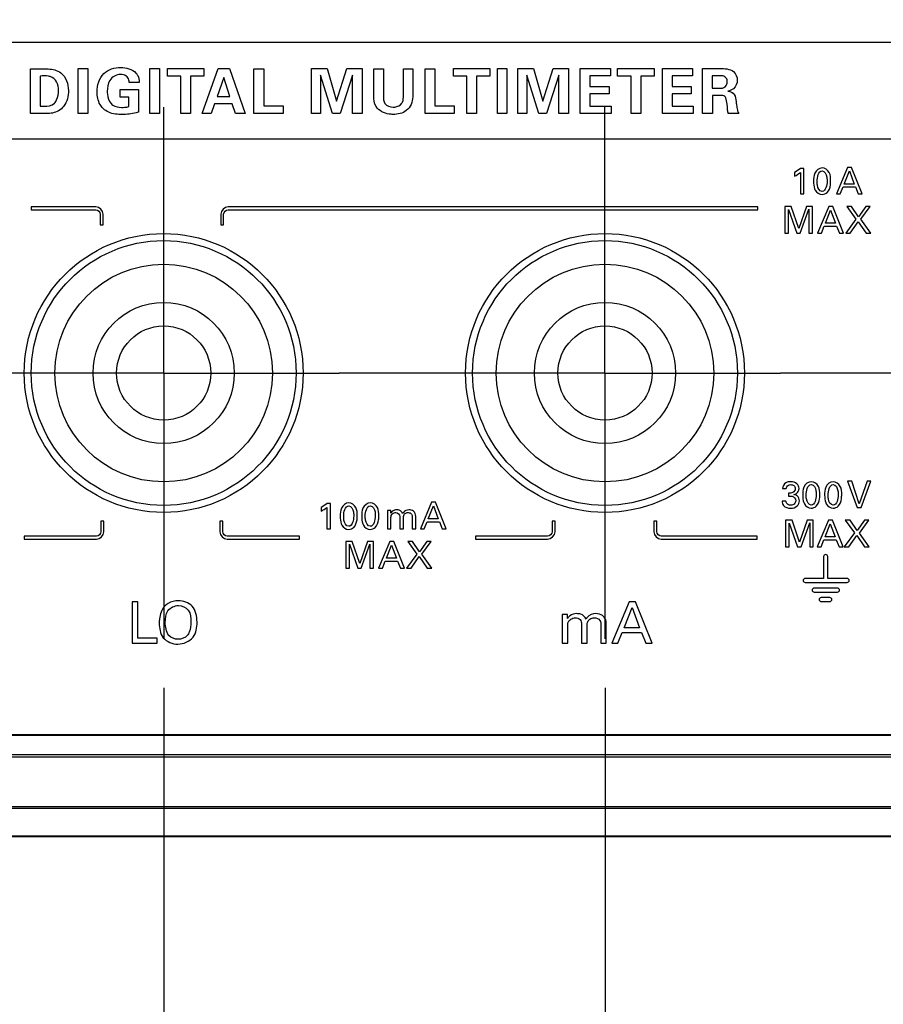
# Model space of a CAD drawing. Header units: inches. Extents: x 0 to 34, y 0 to 22.
# Tile 26 of 124: x 11.8 to 12.9, y 4.7 to 6. Entities that reach past the tile are written whole.
import ezdxf

# ---------------------------------------------------------------- set-up
doc = ezdxf.new("R2010")
doc.units = ezdxf.units.IN
doc.header["$LTSCALE"] = 1.87
doc.header["$MEASUREMENT"] = 0
doc.linetypes.add('CENTER', pattern=[0.6, 0.375, -0.075, 0.075, -0.075])
doc.layers.get('0').update_dxf_attribs({"linetype": 'CONTINUOUS'})
doc.layers.add('02___PRT_ALL_AXES', color=7, linetype='CONTINUOUS')
doc.layers.add('DIMENSIONS', color=7, linetype='CONTINUOUS')
doc.styles.get("Standard").update_dxf_attribs({"font": 'txt', "width": 0.8})
doc.dimstyles.new('DIMSTYLE_2', dxfattribs={"dimtxt": 0.125, "dimasz": 0.18, "dimexe": 0.125, "dimexo": 0.0625, "dimgap": 0.09, "dimtad": 0, "dimtih": 1, "dimtoh": 1, "dimdec": 3, "dimlfac": 1.333333, "dimzin": 4, "dimdsep": 46, "dimtxsty": 'STANDARD', "dimblk": '_FILLED', "dimblk1": '_FILLED', "dimblk2": '_FILLED', "dimcen": 0.09, "dimadec": 0, "dimazin": 0, "dimtp": 0.001, "dimtm": 0.001, "dimtfac": 1, "dimtdec": 3, "dimtofl": 0, "dimtmove": 0, "dimatfit": 3, "dimldrblk": '_FILLED', "dimfxl": 1, "dimtolj": 1, "dimtzin": 4, "dimarcsym": 0})

# ---------------------------------------------------------------- blocks, each defined once
blk = doc.blocks.new('*D9')
at = {"layer": 'DIMENSIONS', "color": 2, "linetype": 'CONTINUOUS'}
blk.add_line((11.9985, 5.1417), (11.9985, 4.1817), dxfattribs=at)
at = {"layer": 'DIMENSIONS', "color": 2, "linetype": 'CONTINUOUS', "insert": (11.936, 4.1192), "char_height": 0.125, "width": 1.425, "attachment_point": 3, "rotation": 90, "line_spacing_factor": 0.9}
blk.add_mtext('7.393{\\Ftxt.shx;\\W1.000000;\\H0.125000; }[187.78]', dxfattribs=at)
blk = doc.blocks.new('_FILLED')
at = {"color": 0, "linetype": 'BYBLOCK'}
blk.add_solid([(0, 0), (-1, 0.1736), (-1, -0.1736)], dxfattribs=at)
blk = doc.blocks.new('*D10')
at = {"layer": 'DIMENSIONS', "color": 2, "linetype": 'CONTINUOUS'}
blk.add_line((12.561, 5.1417), (12.561, 4.1817), dxfattribs=at)
at = {"layer": 'DIMENSIONS', "color": 2, "linetype": 'CONTINUOUS', "insert": (12.4985, 4.1192), "char_height": 0.125, "width": 1.425, "attachment_point": 3, "rotation": 90, "line_spacing_factor": 0.9}
blk.add_mtext('8.143{\\Ftxt.shx;\\W1.000000;\\H0.125000; }[206.83]', dxfattribs=at)
blk = doc.blocks.new('*D11')
at = {"layer": 'DIMENSIONS', "color": 2, "linetype": 'CONTINUOUS'}
blk.add_line((13.1235, 5.1417), (13.1235, 4.1817), dxfattribs=at)
at = {"layer": 'DIMENSIONS', "color": 2, "linetype": 'CONTINUOUS', "insert": (13.061, 4.1192), "char_height": 0.125, "width": 1.425, "attachment_point": 3, "rotation": 90, "line_spacing_factor": 0.9}
blk.add_mtext('8.893{\\Ftxt.shx;\\W1.000000;\\H0.125000; }[225.88]', dxfattribs=at)
blk = doc.blocks.new('*D12')
at = {"layer": 'DIMENSIONS', "color": 2, "linetype": 'CONTINUOUS'}
blk.add_line((13.9537, 5.1644), (13.9537, 4.1817), dxfattribs=at)
at = {"layer": 'DIMENSIONS', "color": 2, "linetype": 'CONTINUOUS', "insert": (13.8912, 4.1192), "char_height": 0.125, "width": 1.225, "attachment_point": 3, "rotation": 90, "line_spacing_factor": 0.9}
blk.add_mtext('10.000{\\Ftxt.shx;\\W1.000000;\\H0.125000; }[254]', dxfattribs=at)
blk = doc.blocks.new('*D22')
at = {"layer": 'DIMENSIONS', "color": 2, "linetype": 'CONTINUOUS'}
for p, q in [((12.3563, 6.2502), (14.6007, 6.2502)), ((14.6007, 6.2502), (14.7127, 6.1458)), ((14.7127, 6.1458), (15.0162, 6.1458))]:
    blk.add_line(p, q, dxfattribs=at)
at = {"layer": 'DIMENSIONS', "color": 2, "linetype": 'CONTINUOUS', "insert": (15.0787, 6.2083), "char_height": 0.125, "width": 1.325, "attachment_point": 1, "line_spacing_factor": 0.9}
blk.add_mtext('1.731{\\Ftxt.shx;\\W1.000000;\\H0.125000; }[43.98]', dxfattribs=at)
blk = doc.blocks.new('*D23')
at = {"layer": 'DIMENSIONS', "color": 2, "linetype": 'CONTINUOUS'}
for p, q in [((14.5973, 6.4527), (14.6652, 6.5633)), ((14.6652, 6.5633), (15.0162, 6.5633)), ((12.3563, 6.4527), (14.5973, 6.4527))]:
    blk.add_line(p, q, dxfattribs=at)
at = {"layer": 'DIMENSIONS', "color": 2, "linetype": 'CONTINUOUS', "insert": (15.0787, 6.6258), "char_height": 0.125, "width": 1.325, "attachment_point": 1, "line_spacing_factor": 0.9}
blk.add_mtext('2.001{\\Ftxt.shx;\\W1.000000;\\H0.125000; }[50.83]', dxfattribs=at)

msp = doc.modelspace()

# ---------------------------------------------------------------- linework, layer by layer
at = {"color": 7, "linetype": 'CONTINUOUS'}
for p, q in [((13.52164, 5.96432), (6.88582, 5.96432)), ((11.82869, 5.93076), (11.8476, 5.93067)), ((11.82869, 5.87369), (11.82869, 5.93076)), ((11.88941, 5.93107), (11.90168, 5.93107)), ((11.88941, 5.87369), (11.88941, 5.93107)), ((11.90168, 5.93107), (11.90168, 5.87369)), ((11.98092, 5.93107), (11.99319, 5.93107)), ((11.98092, 5.87369), (11.98092, 5.93107)), ((11.99319, 5.93107), (11.99319, 5.87369)), ((12.00325, 5.93092), (12.04964, 5.93092)), ((12.00325, 5.92142), (12.00325, 5.93092)), ((12.04735, 5.87369), (12.06801, 5.93092)), ((12.04964, 5.93092), (12.04964, 5.92142)), ((12.06801, 5.93092), (12.08258, 5.93092)), ((12.08258, 5.93092), (12.10244, 5.87369)), ((12.11353, 5.93084), (12.12603, 5.93084)), ((12.11353, 5.87369), (12.11353, 5.93084)), ((12.12603, 5.93084), (12.12603, 5.88342)), ((12.18675, 5.93092), (12.20678, 5.93092)), ((12.18675, 5.87369), (12.18675, 5.93092)), ((12.20678, 5.93092), (12.21889, 5.88928)), ((12.21889, 5.88928), (12.23195, 5.93092)), ((12.23195, 5.93092), (12.25142, 5.93092)), ((12.25142, 5.93092), (12.25142, 5.87369)), ((12.26639, 5.93076), (12.27866, 5.93076)), ((12.26639, 5.89656), (12.26639, 5.93076)), ((12.27866, 5.93076), (12.27866, 5.89593)), ((12.30399, 5.93076), (12.31595, 5.93076)), ((12.30399, 5.89656), (12.30399, 5.93076)), ((12.31595, 5.93076), (12.31595, 5.89506)), ((12.33171, 5.93084), (12.34421, 5.93084)), ((12.33171, 5.87369), (12.33171, 5.93084)), ((12.34421, 5.93084), (12.34421, 5.88342)), ((12.36781, 5.93092), (12.4142, 5.93092)), ((12.36781, 5.92142), (12.36781, 5.93092)), ((12.4142, 5.93092), (12.4142, 5.92142)), ((12.42378, 5.93107), (12.43605, 5.93107)), ((12.42378, 5.87369), (12.42378, 5.93107)), ((12.43605, 5.93107), (12.43605, 5.87369)), ((12.44976, 5.93092), (12.46978, 5.93092)), ((12.44976, 5.87369), (12.44976, 5.93092)), ((12.46978, 5.93092), (12.48189, 5.88928)), ((12.48189, 5.88928), (12.49495, 5.93092)), ((12.49495, 5.93092), (12.51442, 5.93092)), ((12.51442, 5.93092), (12.51442, 5.87369)), ((12.52955, 5.93092), (12.56786, 5.93092)), ((12.52955, 5.87369), (12.52955, 5.93092)), ((12.56786, 5.93092), (12.56786, 5.92158)), ((12.57712, 5.93092), (12.62351, 5.93092)), ((12.57712, 5.92142), (12.57712, 5.93092)), ((12.62351, 5.93092), (12.62351, 5.92142)), ((12.6342, 5.93092), (12.67251, 5.93092)), ((12.6342, 5.87369), (12.6342, 5.93092)), ((12.67251, 5.93092), (12.67251, 5.92158)), ((12.68542, 5.93092), (12.70734, 5.93092)), ((12.68542, 5.87369), (12.68542, 5.93092)), ((11.84111, 5.9215), (11.84111, 5.88311)), ((11.96723, 5.91334), (11.95449, 5.91334)), ((12.02027, 5.92142), (12.00325, 5.92142)), ((12.02027, 5.87369), (12.02027, 5.92142)), ((12.04964, 5.92142), (12.03262, 5.92142)), ((12.03262, 5.92142), (12.03262, 5.87369)), ((12.07498, 5.91968), (12.06651, 5.89529)), ((12.08289, 5.89529), (12.07498, 5.91968)), ((12.21351, 5.87369), (12.19823, 5.92276)), ((12.19823, 5.92276), (12.19823, 5.87369)), ((12.23923, 5.92276), (12.22364, 5.87369)), ((12.23923, 5.87369), (12.23923, 5.92276)), ((12.38483, 5.92142), (12.36781, 5.92142)), ((12.38483, 5.87369), (12.38483, 5.92142)), ((12.4142, 5.92142), (12.39718, 5.92142)), ((12.39718, 5.92142), (12.39718, 5.87369)), ((12.47651, 5.87369), (12.46123, 5.92276)), ((12.46123, 5.92276), (12.46123, 5.87369)), ((12.50223, 5.92276), (12.48664, 5.87369)), ((12.50223, 5.87369), (12.50223, 5.92276)), ((12.56786, 5.92158), (12.54182, 5.92158)), ((12.54182, 5.92158), (12.54182, 5.90796)), ((12.59414, 5.92142), (12.57712, 5.92142)), ((12.59414, 5.87369), (12.59414, 5.92142)), ((12.62351, 5.92142), (12.60649, 5.92142)), ((12.60649, 5.92142), (12.60649, 5.87369)), ((12.67251, 5.92158), (12.64647, 5.92158)), ((12.64647, 5.92158), (12.64647, 5.90796)), ((12.70577, 5.92189), (12.69753, 5.92189)), ((12.69753, 5.92189), (12.69753, 5.9059)), ((11.94308, 5.90416), (11.96644, 5.90416)), ((11.94308, 5.89466), (11.94308, 5.90416)), ((11.96644, 5.90416), (11.96644, 5.87559)), ((12.54182, 5.90796), (12.5662, 5.90796)), ((12.5662, 5.89862), (12.54182, 5.89862)), ((12.54182, 5.89862), (12.54182, 5.88319)), ((12.5662, 5.90796), (12.5662, 5.89862)), ((12.64647, 5.90796), (12.67085, 5.90796)), ((12.67085, 5.89862), (12.64647, 5.89862)), ((12.64647, 5.89862), (12.64647, 5.88319)), ((12.67085, 5.90796), (12.67085, 5.89862)), ((12.69753, 5.9059), (12.70742, 5.9059)), ((11.95417, 5.89466), (11.94308, 5.89466)), ((11.95417, 5.88263), (11.95417, 5.89466)), ((12.06334, 5.88604), (12.05907, 5.87369)), ((12.08597, 5.88604), (12.06334, 5.88604)), ((12.06651, 5.89529), (12.08289, 5.89529)), ((12.09009, 5.87369), (12.08597, 5.88604)), ((12.7087, 5.8968), (12.69792, 5.8968)), ((12.69792, 5.8968), (12.69792, 5.87369)), ((11.8465, 5.87369), (11.82869, 5.87369)), ((11.84111, 5.88311), (11.84594, 5.88294)), ((11.90168, 5.87369), (11.88941, 5.87369)), ((11.99319, 5.87369), (11.98092, 5.87369)), ((12.03262, 5.87369), (12.02027, 5.87369)), ((12.05907, 5.87369), (12.04735, 5.87369)), ((12.10244, 5.87369), (12.09009, 5.87369)), ((12.15058, 5.87369), (12.11353, 5.87369)), ((12.12603, 5.88342), (12.15058, 5.88342)), ((12.15058, 5.88342), (12.15058, 5.87369)), ((12.19823, 5.87369), (12.18675, 5.87369)), ((12.22364, 5.87369), (12.21351, 5.87369)), ((12.25142, 5.87369), (12.23923, 5.87369)), ((12.36876, 5.87369), (12.33171, 5.87369)), ((12.34421, 5.88342), (12.36876, 5.88342)), ((12.36876, 5.88342), (12.36876, 5.87369)), ((12.39718, 5.87369), (12.38483, 5.87369)), ((12.43605, 5.87369), (12.42378, 5.87369)), ((12.46123, 5.87369), (12.44976, 5.87369)), ((12.48664, 5.87369), (12.47651, 5.87369)), ((12.51442, 5.87369), (12.50223, 5.87369)), ((12.56873, 5.87369), (12.52955, 5.87369)), ((12.54182, 5.88319), (12.56873, 5.88319)), ((12.56873, 5.88319), (12.56873, 5.87369)), ((12.60649, 5.87369), (12.59414, 5.87369)), ((12.67339, 5.87369), (12.6342, 5.87369)), ((12.64647, 5.88319), (12.67339, 5.88319)), ((12.67339, 5.88319), (12.67339, 5.87369)), ((12.69792, 5.87369), (12.68542, 5.87369)), ((12.73149, 5.87369), (12.71795, 5.87369)), ((6.88582, 5.84141), (13.52164, 5.84141)), ((12.80247, 5.79858), (12.80247, 5.79389)), ((12.81001, 5.79858), (12.81001, 5.77124)), ((12.81452, 5.80369), (12.81034, 5.80369)), ((12.81452, 5.77124), (12.81452, 5.80369)), ((12.87021, 5.8051), (12.85595, 5.77124)), ((12.86593, 5.78386), (12.8725, 5.80046)), ((12.87522, 5.8051), (12.87021, 5.8051)), ((12.8725, 5.80046), (12.87874, 5.78386)), ((12.88891, 5.77124), (12.87522, 5.8051)), ((12.86078, 5.77124), (12.86444, 5.78006)), ((12.86444, 5.78006), (12.88014, 5.78006)), ((12.87874, 5.78386), (12.86593, 5.78386)), ((12.88014, 5.78006), (12.88381, 5.77124)), ((12.81001, 5.77124), (12.81452, 5.77124)), ((12.85595, 5.77124), (12.86078, 5.77124)), ((12.88381, 5.77124), (12.88891, 5.77124)), ((11.91202, 5.7548), (11.82973, 5.7548)), ((11.82973, 5.7548), (11.82973, 5.75105)), ((11.82973, 5.75105), (11.91202, 5.75105)), ((12.75571, 5.7548), (12.08051, 5.7548)), ((12.08051, 5.75105), (12.75571, 5.75105)), ((12.75571, 5.75105), (12.75571, 5.7548)), ((12.79849, 5.7551), (12.79019, 5.7551)), ((12.79019, 5.7551), (12.79019, 5.72125)), ((12.79474, 5.75154), (12.80543, 5.72125)), ((12.79474, 5.72125), (12.79474, 5.75154)), ((12.80805, 5.7272), (12.79849, 5.7551)), ((12.81785, 5.7551), (12.80805, 5.7272)), ((12.80988, 5.72125), (12.82099, 5.75172)), ((12.82559, 5.7551), (12.81785, 5.7551)), ((12.82099, 5.75172), (12.82099, 5.72125)), ((12.82559, 5.72125), (12.82559, 5.7551)), ((12.8463, 5.7551), (12.83205, 5.72125)), ((12.84203, 5.73386), (12.8486, 5.75046)), ((12.85132, 5.7551), (12.8463, 5.7551)), ((12.8486, 5.75046), (12.85484, 5.73386)), ((12.86501, 5.72125), (12.85132, 5.7551)), ((12.87517, 5.7551), (12.86917, 5.7551)), ((12.86917, 5.7551), (12.88089, 5.73897)), ((12.88431, 5.74206), (12.87517, 5.7551)), ((12.89346, 5.7551), (12.88431, 5.74206)), ((12.88708, 5.73887), (12.89913, 5.7551)), ((12.89913, 5.7551), (12.89346, 5.7551)), ((11.91764, 5.74542), (11.91764, 5.73189)), ((11.92138, 5.73189), (11.92138, 5.74542)), ((12.07114, 5.74542), (12.07114, 5.73189)), ((12.07489, 5.73189), (12.07489, 5.74542)), ((12.88089, 5.73897), (12.86776, 5.72125)), ((12.87343, 5.72125), (12.88376, 5.73578)), ((12.88376, 5.73578), (12.89384, 5.72125)), ((12.89974, 5.72125), (12.88708, 5.73887)), ((11.91764, 5.73189), (11.92138, 5.73189)), ((12.07114, 5.73189), (12.07489, 5.73189)), ((12.83687, 5.72125), (12.84053, 5.73006)), ((12.84053, 5.73006), (12.85624, 5.73006)), ((12.85484, 5.73386), (12.84203, 5.73386)), ((12.85624, 5.73006), (12.85989, 5.72125)), ((12.79019, 5.72125), (12.79474, 5.72125)), ((12.80543, 5.72125), (12.80988, 5.72125)), ((12.82099, 5.72125), (12.82559, 5.72125)), ((12.83205, 5.72125), (12.83687, 5.72125)), ((12.85989, 5.72125), (12.86501, 5.72125)), ((12.86776, 5.72125), (12.87343, 5.72125)), ((12.89384, 5.72125), (12.89974, 5.72125)), ((12.8755, 5.40524), (12.87029, 5.40524)), ((12.87029, 5.40524), (12.88234, 5.37138)), ((12.88511, 5.37631), (12.8755, 5.40524)), ((12.89524, 5.40524), (12.88511, 5.37631)), ((12.8875, 5.37138), (12.89997, 5.40524)), ((12.89997, 5.40524), (12.89524, 5.40524)), ((12.78719, 5.39558), (12.79192, 5.39558)), ((12.79487, 5.38995), (12.79487, 5.38615)), ((12.19909, 5.37172), (12.19909, 5.36703)), ((12.20664, 5.37172), (12.20664, 5.34438)), ((12.21115, 5.37683), (12.20698, 5.37683)), ((12.21115, 5.34438), (12.21115, 5.37683)), ((12.33995, 5.37824), (12.3257, 5.34438)), ((12.33569, 5.357), (12.34225, 5.37359)), ((12.34498, 5.37824), (12.33995, 5.37824)), ((12.34225, 5.37359), (12.34849, 5.357)), ((12.35867, 5.34438), (12.34498, 5.37824)), ((12.79163, 5.37973), (12.78667, 5.37973)), ((12.88234, 5.37138), (12.8875, 5.37138)), ((12.28806, 5.36792), (12.28361, 5.36792)), ((12.28361, 5.36792), (12.28371, 5.36478)), ((12.28371, 5.36478), (12.28371, 5.34438)), ((12.28806, 5.3645), (12.28806, 5.36792)), ((12.29951, 5.35995), (12.29951, 5.34438)), ((12.3153, 5.35948), (12.3153, 5.34438)), ((12.31976, 5.34438), (12.31976, 5.36019)), ((11.9222, 5.35418), (11.91845, 5.35418)), ((11.91845, 5.35418), (11.91845, 5.34064)), ((11.9222, 5.34064), (11.9222, 5.35418)), ((12.07375, 5.35418), (12.07001, 5.35418)), ((12.07001, 5.35418), (12.07001, 5.34064)), ((12.07375, 5.34064), (12.07375, 5.35418)), ((12.28815, 5.34438), (12.28815, 5.35775)), ((12.30396, 5.34438), (12.30396, 5.35756)), ((12.33053, 5.34438), (12.33418, 5.3532)), ((12.33418, 5.3532), (12.3499, 5.3532)), ((12.34849, 5.357), (12.33569, 5.357)), ((12.3499, 5.3532), (12.35355, 5.34438)), ((12.49727, 5.35418), (12.49353, 5.35418)), ((12.49353, 5.35418), (12.49353, 5.34064)), ((12.49727, 5.34064), (12.49727, 5.35418)), ((12.62707, 5.35418), (12.62333, 5.35418)), ((12.62333, 5.35418), (12.62333, 5.34064)), ((12.62707, 5.34064), (12.62707, 5.35418)), ((12.79945, 5.35524), (12.79114, 5.35524)), ((12.79114, 5.35524), (12.79114, 5.32138)), ((12.79569, 5.35167), (12.80638, 5.32138)), ((12.79569, 5.32138), (12.79569, 5.35167)), ((12.80901, 5.32734), (12.79945, 5.35524)), ((12.81881, 5.35524), (12.80901, 5.32734)), ((12.81084, 5.32138), (12.82195, 5.35186)), ((12.82654, 5.35524), (12.81881, 5.35524)), ((12.82195, 5.35186), (12.82195, 5.32138)), ((12.82654, 5.32138), (12.82654, 5.35524)), ((12.84585, 5.35524), (12.8316, 5.32138)), ((12.84158, 5.33399), (12.84815, 5.35059)), ((12.85087, 5.35524), (12.84585, 5.35524)), ((12.84815, 5.35059), (12.85439, 5.33399)), ((12.86456, 5.32138), (12.85087, 5.35524)), ((12.87332, 5.35524), (12.86732, 5.35524)), ((12.86732, 5.35524), (12.87904, 5.33911)), ((12.88246, 5.3422), (12.87332, 5.35524)), ((12.8916, 5.35524), (12.88246, 5.3422)), ((12.88523, 5.33901), (12.89727, 5.35524)), ((12.89727, 5.35524), (12.8916, 5.35524)), ((11.91283, 5.33502), (11.82074, 5.33502)), ((11.82074, 5.33502), (11.82074, 5.33127)), ((12.17147, 5.33502), (12.07937, 5.33502)), ((12.17147, 5.33127), (12.17147, 5.33502)), ((12.20664, 5.34438), (12.21115, 5.34438)), ((12.28371, 5.34438), (12.28815, 5.34438)), ((12.29951, 5.34438), (12.30396, 5.34438)), ((12.3153, 5.34438), (12.31976, 5.34438)), ((12.3257, 5.34438), (12.33053, 5.34438)), ((12.35355, 5.34438), (12.35867, 5.34438)), ((12.4879, 5.33502), (12.39581, 5.33502)), ((12.39581, 5.33502), (12.39581, 5.33127)), ((12.75488, 5.33502), (12.6327, 5.33502)), ((12.75488, 5.33127), (12.75488, 5.33502)), ((12.85439, 5.33399), (12.84158, 5.33399)), ((12.87904, 5.33911), (12.86591, 5.32138)), ((12.87158, 5.32138), (12.88189, 5.33592)), ((12.88189, 5.33592), (12.89197, 5.32138)), ((12.89789, 5.32138), (12.88523, 5.33901)), ((11.82074, 5.33127), (11.91283, 5.33127)), ((12.07937, 5.33127), (12.17147, 5.33127)), ((12.2389, 5.32824), (12.2306, 5.32824)), ((12.2306, 5.32824), (12.2306, 5.29439)), ((12.23514, 5.32468), (12.24584, 5.29439)), ((12.23514, 5.29439), (12.23514, 5.32468)), ((12.24846, 5.30034), (12.2389, 5.32824)), ((12.25826, 5.32824), (12.24846, 5.30034)), ((12.25029, 5.29439), (12.2614, 5.32486)), ((12.266, 5.32824), (12.25826, 5.32824)), ((12.2614, 5.32486), (12.2614, 5.29439)), ((12.266, 5.29439), (12.266, 5.32824)), ((12.28671, 5.32824), (12.27246, 5.29439)), ((12.28244, 5.307), (12.28901, 5.3236)), ((12.29172, 5.32824), (12.28671, 5.32824)), ((12.28901, 5.3236), (12.29524, 5.307)), ((12.30542, 5.29439), (12.29172, 5.32824)), ((12.31558, 5.32824), (12.30958, 5.32824)), ((12.30958, 5.32824), (12.3213, 5.31211)), ((12.32472, 5.31521), (12.31558, 5.32824)), ((12.33387, 5.32824), (12.32472, 5.31521)), ((12.32749, 5.31202), (12.33954, 5.32824)), ((12.33954, 5.32824), (12.33387, 5.32824)), ((12.39581, 5.33127), (12.4879, 5.33127)), ((12.6327, 5.33127), (12.75488, 5.33127)), ((12.79114, 5.32138), (12.79569, 5.32138)), ((12.80638, 5.32138), (12.81084, 5.32138)), ((12.82195, 5.32138), (12.82654, 5.32138)), ((12.8316, 5.32138), (12.83642, 5.32138)), ((12.83642, 5.32138), (12.84008, 5.3302)), ((12.84008, 5.3302), (12.85579, 5.3302)), ((12.85579, 5.3302), (12.85944, 5.32138)), ((12.85944, 5.32138), (12.86456, 5.32138)), ((12.86591, 5.32138), (12.87158, 5.32138)), ((12.89197, 5.32138), (12.89789, 5.32138)), ((12.3213, 5.31211), (12.30817, 5.29439)), ((12.31384, 5.29439), (12.32416, 5.30892)), ((12.32416, 5.30892), (12.33425, 5.29439)), ((12.34015, 5.29439), (12.32749, 5.31202)), ((12.83964, 5.30891), (12.83964, 5.28124)), ((12.84485, 5.28124), (12.84485, 5.30891)), ((12.27728, 5.29439), (12.28094, 5.3032)), ((12.28094, 5.3032), (12.29665, 5.3032)), ((12.29524, 5.307), (12.28244, 5.307)), ((12.29665, 5.3032), (12.3003, 5.29439)), ((12.2306, 5.29439), (12.23514, 5.29439)), ((12.24584, 5.29439), (12.25029, 5.29439)), ((12.2614, 5.29439), (12.266, 5.29439)), ((12.27246, 5.29439), (12.27728, 5.29439)), ((12.3003, 5.29439), (12.30542, 5.29439)), ((12.30817, 5.29439), (12.31384, 5.29439)), ((12.33425, 5.29439), (12.34015, 5.29439)), ((12.83964, 5.28124), (12.816, 5.28124)), ((12.816, 5.27603), (12.86971, 5.27603)), ((12.86971, 5.28124), (12.84485, 5.28124)), ((12.85742, 5.26893), (12.82763, 5.26893)), ((12.82763, 5.26372), (12.85742, 5.26372)), ((11.96569, 5.25137), (11.95846, 5.25137)), ((11.95846, 5.25137), (11.95846, 5.19869)), ((11.96569, 5.20519), (11.96569, 5.25137)), ((12.5919, 5.25137), (12.56972, 5.19869)), ((12.59971, 5.25137), (12.5919, 5.25137)), ((12.62101, 5.19869), (12.59971, 5.25137)), ((12.84765, 5.25682), (12.83642, 5.25682)), ((12.83642, 5.25161), (12.84765, 5.25161)), ((12.51336, 5.23532), (12.50644, 5.23532)), ((12.50644, 5.23532), (12.50658, 5.23043)), ((12.51336, 5.22999), (12.51336, 5.23532)), ((12.58526, 5.21832), (12.59548, 5.24414)), ((12.59548, 5.24414), (12.60518, 5.21832)), ((12.50658, 5.23043), (12.50658, 5.19869)), ((12.53117, 5.22291), (12.53117, 5.19869)), ((12.55575, 5.22219), (12.55575, 5.19869)), ((12.56268, 5.19869), (12.56268, 5.22328)), ((12.51351, 5.19869), (12.51351, 5.21949)), ((12.53809, 5.19869), (12.53809, 5.2192)), ((12.57724, 5.19869), (12.58292, 5.21241)), ((12.58292, 5.21241), (12.60737, 5.21241)), ((12.60518, 5.21832), (12.58526, 5.21832)), ((12.60737, 5.21241), (12.61305, 5.19869)), ((11.95846, 5.19869), (11.9902, 5.19869)), ((11.9902, 5.20519), (11.96569, 5.20519)), ((11.9902, 5.19869), (11.9902, 5.20519)), ((12.50658, 5.19869), (12.51351, 5.19869)), ((12.53117, 5.19869), (12.53809, 5.19869)), ((12.55575, 5.19869), (12.56268, 5.19869)), ((12.56972, 5.19869), (12.57724, 5.19869)), ((12.61305, 5.19869), (12.62101, 5.19869)), ((6.85874, 5.08246), (13.54874, 5.08246)), ((6.85874, 5.08136), (13.54874, 5.08136)), ((13.54874, 5.05616), (6.85874, 5.05616)), ((13.54874, 5.05344), (6.85874, 5.05344)), ((6.45744, 4.99046), (13.95003, 4.99046)), ((6.75374, 4.98837), (13.65374, 4.98837)), ((13.91063, 4.95174), (6.49684, 4.95174)), ((13.65374, 4.9526), (6.75374, 4.9526))]:
    msp.add_line(p, q, dxfattribs=at)
for centre, radius in [((11.99849, 5.54296), 0.16875), ((12.56099, 5.54296), 0.16875), ((11.99849, 5.54296), 0.13875), ((12.56099, 5.54296), 0.13875), ((11.99849, 5.54296), 0.09), ((12.56099, 5.54296), 0.09), ((11.99849, 5.54296), 0.06), ((12.56099, 5.54296), 0.06)]:
    msp.add_circle(centre, radius, dxfattribs=at)
for points, knots in [([(11.8476, 5.93067), (11.84875, 5.93067), (11.85554, 5.93053), (11.86274, 5.9289), (11.86732, 5.92554)], [0, 0, 0, 0, 0.1685586, 1, 1, 1, 1]), ([(11.91364, 5.90139), (11.91364, 5.90961), (11.91864, 5.9272), (11.936, 5.93249), (11.94364, 5.93249)], [0, 0, 0, 0, 0.518279, 1, 1, 1, 1]), ([(11.94333, 5.92355), (11.93814, 5.92355), (11.9275, 5.91742), (11.92662, 5.90662), (11.92662, 5.90178)], [0, 0, 0, 0, 0.5171822, 1, 1, 1, 1]), ([(11.9529, 5.91912), (11.95235, 5.92), (11.94982, 5.92274), (11.94591, 5.92355), (11.94333, 5.92355)], [0, 0, 0, 0, 0.2872296, 1, 1, 1, 1]), ([(11.96311, 5.92529), (11.96398, 5.9243), (11.96647, 5.92074), (11.96715, 5.9163), (11.96723, 5.91334)], [0, 0, 0, 0, 0.3082105, 1, 1, 1, 1]), ([(11.85394, 5.9207), (11.85325, 5.9209), (11.84905, 5.92182), (11.84469, 5.92166), (11.84111, 5.9215)], [0, 0, 0, 0, 0.1655884, 1, 1, 1, 1]), ([(11.86439, 5.90306), (11.86439, 5.90682), (11.86353, 5.91442), (11.8573, 5.91977), (11.85394, 5.9207)], [0, 0, 0, 0, 0.5195152, 1, 1, 1, 1]), ([(12.71383, 5.92054), (12.71232, 5.92163), (12.70934, 5.92191), (12.70664, 5.92189), (12.70577, 5.92189)], [0, 0, 0, 0, 0.680379, 1, 1, 1, 1]), ([(12.71368, 5.90749), (12.71399, 5.90771), (12.71589, 5.90933), (12.71684, 5.91202), (12.71684, 5.91413)], [0, 0, 0, 0, 0.15141, 1, 1, 1, 1]), ([(12.71684, 5.91413), (12.71684, 5.91499), (12.71661, 5.91741), (12.71516, 5.91969), (12.71383, 5.92054)], [0, 0, 0, 0, 0.351875, 1, 1, 1, 1]), ([(12.72967, 5.91604), (12.72967, 5.9121), (12.72656, 5.90506), (12.7202, 5.90274), (12.71772, 5.90203)], [0, 0, 0, 0, 0.6036276, 1, 1, 1, 1]), ([(11.87705, 5.90306), (11.87705, 5.89602), (11.8742, 5.88247), (11.86222, 5.87531), (11.85679, 5.87432)], [0, 0, 0, 0, 0.5603778, 1, 1, 1, 1]), ([(11.85924, 5.8869), (11.86043, 5.88809), (11.8636, 5.89304), (11.86439, 5.89899), (11.86439, 5.90306)], [0, 0, 0, 0, 0.2926724, 1, 1, 1, 1]), ([(11.92124, 5.88001), (11.9197, 5.88151), (11.91502, 5.88778), (11.91364, 5.89583), (11.91364, 5.90139)], [0, 0, 0, 0, 0.2789577, 1, 1, 1, 1]), ([(11.92662, 5.90178), (11.92662, 5.90065), (11.92683, 5.89529), (11.92846, 5.88956), (11.93137, 5.88643)], [0, 0, 0, 0, 0.2099825, 1, 1, 1, 1]), ([(12.71772, 5.90203), (12.7207, 5.90175), (12.72743, 5.89883), (12.72758, 5.89197), (12.728, 5.88888)], [0, 0, 0, 0, 0.4897473, 1, 1, 1, 1]), ([(11.93137, 5.88643), (11.93208, 5.88565), (11.93571, 5.88231), (11.94101, 5.88152), (11.94483, 5.88152)], [0, 0, 0, 0, 0.2155735, 1, 1, 1, 1]), ([(12.27866, 5.89593), (12.27866, 5.89275), (12.27868, 5.88466), (12.2872, 5.88184), (12.29109, 5.88184)], [0, 0, 0, 0, 0.4498245, 1, 1, 1, 1]), ([(12.31595, 5.89506), (12.31595, 5.88858), (12.31013, 5.87509), (12.29671, 5.87258), (12.29086, 5.87258)], [0, 0, 0, 0, 0.525399, 1, 1, 1, 1]), ([(12.29109, 5.88184), (12.2918, 5.88184), (12.29588, 5.88193), (12.30033, 5.88397), (12.30217, 5.88683)], [0, 0, 0, 0, 0.1722422, 1, 1, 1, 1]), ([(12.30217, 5.88683), (12.30248, 5.88728), (12.30407, 5.89025), (12.30399, 5.89378), (12.30399, 5.89656)], [0, 0, 0, 0, 0.1642525, 1, 1, 1, 1]), ([(12.71487, 5.89355), (12.71463, 5.89425), (12.71335, 5.89655), (12.71043, 5.8968), (12.7087, 5.8968)], [0, 0, 0, 0, 0.2964612, 1, 1, 1, 1]), ([(12.71795, 5.87369), (12.71771, 5.87506), (12.71674, 5.88168), (12.71664, 5.88855), (12.71487, 5.89355)], [0, 0, 0, 0, 0.2074824, 1, 1, 1, 1]), ([(12.728, 5.88888), (12.72819, 5.88743), (12.72871, 5.88373), (12.72919, 5.88001), (12.72974, 5.87781)], [0, 0, 0, 0, 0.3909789, 1, 1, 1, 1]), ([(11.85679, 5.87432), (11.85623, 5.87421), (11.85283, 5.87368), (11.84937, 5.87369), (11.8465, 5.87369)], [0, 0, 0, 0, 0.1664363, 1, 1, 1, 1]), ([(11.94554, 5.87242), (11.94265, 5.87242), (11.93411, 5.87278), (11.92532, 5.87601), (11.92124, 5.88001)], [0, 0, 0, 0, 0.3365501, 1, 1, 1, 1]), ([(11.94483, 5.88152), (11.94609, 5.88152), (11.94923, 5.88157), (11.95236, 5.8821), (11.95417, 5.88263)], [0, 0, 0, 0, 0.4001432, 1, 1, 1, 1]), ([(11.96644, 5.87559), (11.96539, 5.87524), (11.95868, 5.87304), (11.9515, 5.87242), (11.94554, 5.87242)], [0, 0, 0, 0, 0.15614, 1, 1, 1, 1]), ([(12.29086, 5.87258), (12.28918, 5.87258), (12.28123, 5.873), (12.27269, 5.87708), (12.26932, 5.88248)], [0, 0, 0, 0, 0.2084554, 1, 1, 1, 1]), ([(12.72974, 5.87781), (12.72988, 5.87728), (12.73025, 5.87582), (12.73096, 5.87447), (12.73149, 5.87369)], [0, 0, 0, 0, 0.3654647, 1, 1, 1, 1]), ([(12.83771, 5.80435), (12.83387, 5.80435), (12.82677, 5.79819), (12.82684, 5.79061), (12.82684, 5.78709)], [0, 0, 0, 0, 0.5221955, 1, 1, 1, 1]), ([(12.8486, 5.78784), (12.8486, 5.7914), (12.84857, 5.79899), (12.84134, 5.80435), (12.83771, 5.80435)], [0, 0, 0, 0, 0.495908, 1, 1, 1, 1]), ([(12.83777, 5.8006), (12.84105, 5.8006), (12.84423, 5.79392), (12.84405, 5.7892), (12.84405, 5.78742)], [0, 0, 0, 0, 0.648283, 1, 1, 1, 1]), ([(12.82684, 5.78709), (12.82684, 5.78397), (12.82715, 5.78006), (12.82866, 5.77657), (12.82896, 5.77598)], [0, 0, 0, 0, 0.8248237, 1, 1, 1, 1]), ([(12.83767, 5.77448), (12.83439, 5.77448), (12.83123, 5.781), (12.83135, 5.78564), (12.83135, 5.78733)], [0, 0, 0, 0, 0.6606079, 1, 1, 1, 1]), ([(12.84409, 5.77307), (12.84665, 5.77546), (12.84843, 5.78097), (12.8486, 5.78612), (12.8486, 5.78784)], [0, 0, 0, 0, 0.6699095, 1, 1, 1, 1]), ([(12.79769, 5.40444), (12.79559, 5.40444), (12.79034, 5.40373), (12.78729, 5.39846), (12.78719, 5.39558)], [0, 0, 0, 0, 0.4213005, 1, 1, 1, 1]), ([(12.79192, 5.39558), (12.79201, 5.39644), (12.79269, 5.39929), (12.7959, 5.40069), (12.79783, 5.40069)], [0, 0, 0, 0, 0.3115669, 1, 1, 1, 1]), ([(12.80829, 5.39567), (12.80829, 5.39788), (12.806, 5.40313), (12.80049, 5.40444), (12.79769, 5.40444)], [0, 0, 0, 0, 0.4408783, 1, 1, 1, 1]), ([(12.79783, 5.40069), (12.79924, 5.40069), (12.80241, 5.40016), (12.80354, 5.397), (12.80354, 5.39558)], [0, 0, 0, 0, 0.4989394, 1, 1, 1, 1]), ([(12.82389, 5.40448), (12.82004, 5.40448), (12.81294, 5.39833), (12.81301, 5.39075), (12.81301, 5.38723)], [0, 0, 0, 0, 0.5222681, 1, 1, 1, 1]), ([(12.83476, 5.38798), (12.83476, 5.39154), (12.83474, 5.39913), (12.82751, 5.40448), (12.82389, 5.40448)], [0, 0, 0, 0, 0.4960612, 1, 1, 1, 1]), ([(12.82393, 5.40074), (12.82722, 5.40074), (12.83039, 5.39406), (12.83022, 5.38934), (12.83022, 5.38756)], [0, 0, 0, 0, 0.6483097, 1, 1, 1, 1]), ([(12.85182, 5.40448), (12.84798, 5.40448), (12.84088, 5.39833), (12.84095, 5.39075), (12.84095, 5.38723)], [0, 0, 0, 0, 0.5222028, 1, 1, 1, 1]), ([(12.86271, 5.38798), (12.86271, 5.39154), (12.86268, 5.39913), (12.85545, 5.40448), (12.85182, 5.40448)], [0, 0, 0, 0, 0.4959985, 1, 1, 1, 1]), ([(12.85187, 5.40074), (12.85516, 5.40074), (12.85833, 5.39405), (12.85815, 5.38934), (12.85815, 5.38756)], [0, 0, 0, 0, 0.64819, 1, 1, 1, 1]), ([(12.80354, 5.39558), (12.80354, 5.39364), (12.80082, 5.38973), (12.79673, 5.38979), (12.79487, 5.38995)], [0, 0, 0, 0, 0.5088996, 1, 1, 1, 1]), ([(12.80182, 5.38803), (12.80292, 5.38828), (12.8063, 5.3895), (12.80829, 5.39328), (12.80829, 5.39567)], [0, 0, 0, 0, 0.3204814, 1, 1, 1, 1]), ([(12.80875, 5.38015), (12.80875, 5.38247), (12.80702, 5.38661), (12.80324, 5.38783), (12.80182, 5.38803)], [0, 0, 0, 0, 0.6183181, 1, 1, 1, 1]), ([(12.81301, 5.38723), (12.81301, 5.3841), (12.81332, 5.3802), (12.81482, 5.37671), (12.81512, 5.37612)], [0, 0, 0, 0, 0.8249097, 1, 1, 1, 1]), ([(12.82384, 5.37462), (12.82055, 5.37462), (12.81739, 5.38114), (12.81751, 5.38578), (12.81751, 5.38747)], [0, 0, 0, 0, 0.6605923, 1, 1, 1, 1]), ([(12.83027, 5.37321), (12.83282, 5.3756), (12.83459, 5.38111), (12.83476, 5.38626), (12.83476, 5.38798)], [0, 0, 0, 0, 0.6698231, 1, 1, 1, 1]), ([(12.84095, 5.38723), (12.84095, 5.38411), (12.84126, 5.38021), (12.84276, 5.37671), (12.84306, 5.37612)], [0, 0, 0, 0, 0.8249507, 1, 1, 1, 1]), ([(12.85178, 5.37462), (12.8485, 5.37462), (12.84533, 5.38113), (12.84545, 5.38578), (12.84545, 5.38747)], [0, 0, 0, 0, 0.6606987, 1, 1, 1, 1]), ([(12.8582, 5.37321), (12.86075, 5.3756), (12.86254, 5.38111), (12.86271, 5.38626), (12.86271, 5.38798)], [0, 0, 0, 0, 0.6698936, 1, 1, 1, 1]), ([(12.23435, 5.37749), (12.2305, 5.37749), (12.2234, 5.37133), (12.22347, 5.36375), (12.22347, 5.36023)], [0, 0, 0, 0, 0.5222681, 1, 1, 1, 1]), ([(12.24523, 5.36098), (12.24523, 5.36455), (12.2452, 5.37213), (12.23797, 5.37749), (12.23435, 5.37749)], [0, 0, 0, 0, 0.4960612, 1, 1, 1, 1]), ([(12.23439, 5.37374), (12.23768, 5.37374), (12.24086, 5.36706), (12.24068, 5.36234), (12.24068, 5.36056)], [0, 0, 0, 0, 0.6483097, 1, 1, 1, 1]), ([(12.26182, 5.37749), (12.25797, 5.37749), (12.25087, 5.37133), (12.25094, 5.36375), (12.25094, 5.36023)], [0, 0, 0, 0, 0.522211, 1, 1, 1, 1]), ([(12.27269, 5.36098), (12.27269, 5.36455), (12.27267, 5.37213), (12.26544, 5.37749), (12.26182, 5.37749)], [0, 0, 0, 0, 0.4960782, 1, 1, 1, 1]), ([(12.26187, 5.37374), (12.26515, 5.37374), (12.26832, 5.36706), (12.26814, 5.36234), (12.26814, 5.36056)], [0, 0, 0, 0, 0.6482044, 1, 1, 1, 1]), ([(12.79759, 5.37443), (12.79671, 5.37443), (12.79378, 5.37461), (12.79161, 5.37775), (12.79163, 5.37973)], [0, 0, 0, 0, 0.3084937, 1, 1, 1, 1]), ([(12.7975, 5.37058), (12.8005, 5.37058), (12.80632, 5.37224), (12.80875, 5.3778), (12.80875, 5.38015)], [0, 0, 0, 0, 0.5602142, 1, 1, 1, 1]), ([(12.80406, 5.3802), (12.80406, 5.37808), (12.80177, 5.37472), (12.79858, 5.37443), (12.79759, 5.37443)], [0, 0, 0, 0, 0.6811115, 1, 1, 1, 1]), ([(12.22347, 5.36023), (12.22347, 5.35711), (12.22379, 5.35321), (12.22529, 5.34971), (12.22558, 5.34912)], [0, 0, 0, 0, 0.824926, 1, 1, 1, 1]), ([(12.2343, 5.34762), (12.23102, 5.34762), (12.22785, 5.35414), (12.22797, 5.35878), (12.22797, 5.36047)], [0, 0, 0, 0, 0.6605923, 1, 1, 1, 1]), ([(12.24073, 5.34622), (12.24328, 5.3486), (12.24505, 5.35411), (12.24523, 5.35926), (12.24523, 5.36098)], [0, 0, 0, 0, 0.6698231, 1, 1, 1, 1]), ([(12.25094, 5.36023), (12.25094, 5.35711), (12.25126, 5.35321), (12.25275, 5.34971), (12.25305, 5.34912)], [0, 0, 0, 0, 0.8249507, 1, 1, 1, 1]), ([(12.26177, 5.34762), (12.25848, 5.34762), (12.25532, 5.35414), (12.25544, 5.35878), (12.25544, 5.36047)], [0, 0, 0, 0, 0.6605805, 1, 1, 1, 1]), ([(12.2682, 5.34622), (12.27075, 5.3486), (12.27252, 5.35411), (12.27269, 5.35926), (12.27269, 5.36098)], [0, 0, 0, 0, 0.6698231, 1, 1, 1, 1]), ([(12.29552, 5.36853), (12.29355, 5.36853), (12.2904, 5.36768), (12.28856, 5.36531), (12.28806, 5.3645)], [0, 0, 0, 0, 0.6741799, 1, 1, 1, 1]), ([(12.28919, 5.36253), (12.28996, 5.36358), (12.29169, 5.36483), (12.29367, 5.36511), (12.29435, 5.36511)], [0, 0, 0, 0, 0.6581232, 1, 1, 1, 1]), ([(12.30321, 5.36412), (12.30234, 5.3659), (12.29976, 5.3683), (12.29662, 5.36853), (12.29552, 5.36853)], [0, 0, 0, 0, 0.641773, 1, 1, 1, 1]), ([(12.31113, 5.36853), (12.30855, 5.36853), (12.30512, 5.36717), (12.30347, 5.36455), (12.30321, 5.36412)], [0, 0, 0, 0, 0.8380084, 1, 1, 1, 1]), ([(12.30499, 5.36262), (12.30574, 5.36366), (12.30744, 5.36487), (12.30936, 5.36511), (12.31, 5.36511)], [0, 0, 0, 0, 0.6652364, 1, 1, 1, 1]), ([(12.31976, 5.36019), (12.31976, 5.36266), (12.31786, 5.36763), (12.31307, 5.36853), (12.31113, 5.36853)], [0, 0, 0, 0, 0.5616768, 1, 1, 1, 1]), ([(11.99966, 5.24568), (11.99573, 5.24144), (11.9932, 5.23369), (11.99288, 5.22631), (11.99288, 5.22466)], [0, 0, 0, 0, 0.7782926, 1, 1, 1, 1]), ([(12.01725, 5.25276), (12.01269, 5.25276), (12.00596, 5.25123), (12.00094, 5.24706), (11.99966, 5.24568)], [0, 0, 0, 0, 0.7071461, 1, 1, 1, 1]), ([(12.00054, 5.2251), (12.00054, 5.23017), (12.00133, 5.24132), (12.01232, 5.24663), (12.01732, 5.24663)], [0, 0, 0, 0, 0.5033958, 1, 1, 1, 1]), ([(12.04103, 5.22554), (12.04103, 5.23264), (12.03814, 5.24771), (12.02348, 5.25276), (12.01725, 5.25276)], [0, 0, 0, 0, 0.5327444, 1, 1, 1, 1]), ([(12.01732, 5.24663), (12.02195, 5.24663), (12.03262, 5.24172), (12.0333, 5.23075), (12.0333, 5.22562)], [0, 0, 0, 0, 0.4741587, 1, 1, 1, 1]), ([(12.52496, 5.23627), (12.52189, 5.23627), (12.51699, 5.23494), (12.51413, 5.23126), (12.51336, 5.22999)], [0, 0, 0, 0, 0.6743468, 1, 1, 1, 1]), ([(12.53693, 5.22941), (12.53559, 5.23218), (12.53156, 5.2359), (12.52668, 5.23627), (12.52496, 5.23627)], [0, 0, 0, 0, 0.6416531, 1, 1, 1, 1]), ([(12.54926, 5.23627), (12.54524, 5.23627), (12.53991, 5.23414), (12.53734, 5.23008), (12.53693, 5.22941)], [0, 0, 0, 0, 0.837909, 1, 1, 1, 1]), ([(12.56268, 5.22328), (12.56268, 5.22713), (12.55973, 5.23486), (12.55227, 5.23627), (12.54926, 5.23627)], [0, 0, 0, 0, 0.5618285, 1, 1, 1, 1]), ([(11.99288, 5.22466), (11.99288, 5.21809), (11.99497, 5.20318), (12.00988, 5.19745), (12.01666, 5.19745)], [0, 0, 0, 0, 0.4921226, 1, 1, 1, 1]), ([(12.01666, 5.19745), (12.0237, 5.19745), (12.03891, 5.20371), (12.04103, 5.21888), (12.04103, 5.22554)], [0, 0, 0, 0, 0.5141511, 1, 1, 1, 1]), ([(12.0333, 5.22562), (12.0333, 5.2213), (12.03257, 5.21513), (12.02963, 5.20978), (12.02855, 5.20847)], [0, 0, 0, 0, 0.717871, 1, 1, 1, 1]), ([(12.51511, 5.22693), (12.51631, 5.22856), (12.51901, 5.23051), (12.52209, 5.23094), (12.52314, 5.23094)], [0, 0, 0, 0, 0.6580717, 1, 1, 1, 1]), ([(12.52314, 5.23094), (12.5253, 5.23094), (12.52993, 5.22952), (12.53117, 5.22493), (12.53117, 5.22291)], [0, 0, 0, 0, 0.5169007, 1, 1, 1, 1]), ([(12.53809, 5.2192), (12.53809, 5.21973), (12.53813, 5.22239), (12.53845, 5.22531), (12.5397, 5.22707)], [0, 0, 0, 0, 0.1967637, 1, 1, 1, 1]), ([(12.5397, 5.22707), (12.54086, 5.22868), (12.54352, 5.23057), (12.54651, 5.23094), (12.54751, 5.23094)], [0, 0, 0, 0, 0.6648907, 1, 1, 1, 1]), ([(12.55451, 5.22773), (12.5552, 5.22673), (12.55569, 5.22478), (12.55575, 5.22288), (12.55575, 5.22219)], [0, 0, 0, 0, 0.6354023, 1, 1, 1, 1])]:
    msp.add_open_spline(points, degree=3, knots=knots, dxfattribs=at)
for points in [[(11.86732, 5.92554), (11.87389, 5.92069), (11.87705, 5.91122), (11.87705, 5.90306)], [(11.94364, 5.93249), (11.95056, 5.93249), (11.95855, 5.93049), (11.96311, 5.92529)], [(12.70734, 5.93092), (12.71326, 5.93099), (12.72019, 5.93091), (12.72468, 5.92704)], [(12.72468, 5.92704), (12.72772, 5.9244), (12.72967, 5.92006), (12.72967, 5.91604)], [(11.95449, 5.91334), (11.95438, 5.91533), (11.95398, 5.91744), (11.9529, 5.91912)], [(12.70742, 5.9059), (12.70958, 5.9059), (12.712, 5.90615), (12.71368, 5.90749)], [(11.84594, 5.88294), (11.85057, 5.88294), (11.85597, 5.88363), (11.85924, 5.8869)], [(12.26932, 5.88248), (12.26675, 5.88652), (12.26639, 5.89177), (12.26639, 5.89656)], [(12.81034, 5.80369), (12.80796, 5.80166), (12.80524, 5.80003), (12.80247, 5.79858)], [(12.80247, 5.79389), (12.80515, 5.79515), (12.80774, 5.79668), (12.81001, 5.79858)], [(12.83135, 5.78733), (12.83135, 5.79224), (12.83285, 5.8006), (12.83777, 5.8006)], [(12.84405, 5.78742), (12.84405, 5.78261), (12.84248, 5.77448), (12.83767, 5.77448)], [(12.82896, 5.77598), (12.83046, 5.77293), (12.83422, 5.77059), (12.83762, 5.77059)], [(12.83762, 5.77059), (12.83993, 5.77059), (12.84241, 5.77149), (12.84409, 5.77307)], [(11.92138, 5.74542), (11.92138, 5.74984), (11.91643, 5.7548), (11.91202, 5.7548)], [(11.91202, 5.75105), (11.91467, 5.75105), (11.91764, 5.74808), (11.91764, 5.74542)], [(12.08051, 5.7548), (12.07609, 5.7548), (12.07114, 5.74984), (12.07114, 5.74542)], [(12.07489, 5.74542), (12.07489, 5.74808), (12.07786, 5.75105), (12.08051, 5.75105)], [(12.81751, 5.38747), (12.81751, 5.39238), (12.81902, 5.40074), (12.82393, 5.40074)], [(12.84545, 5.38747), (12.84545, 5.39238), (12.84696, 5.40074), (12.85187, 5.40074)], [(12.79487, 5.38615), (12.79637, 5.38619), (12.7979, 5.3862), (12.79937, 5.38592)], [(12.79937, 5.38592), (12.80178, 5.3854), (12.80406, 5.38266), (12.80406, 5.3802)], [(12.83022, 5.38756), (12.83022, 5.38275), (12.82865, 5.37462), (12.82384, 5.37462)], [(12.85815, 5.38756), (12.85815, 5.38275), (12.85659, 5.37462), (12.85178, 5.37462)], [(12.20698, 5.37683), (12.20458, 5.37481), (12.20187, 5.37317), (12.19909, 5.37172)], [(12.19909, 5.36703), (12.20178, 5.36829), (12.20437, 5.36982), (12.20664, 5.37172)], [(12.22797, 5.36047), (12.22797, 5.36538), (12.22948, 5.37374), (12.23439, 5.37374)], [(12.25544, 5.36047), (12.25544, 5.36538), (12.25695, 5.37374), (12.26187, 5.37374)], [(12.78667, 5.37973), (12.78673, 5.3777), (12.78725, 5.37548), (12.78859, 5.37396)], [(12.78859, 5.37396), (12.79067, 5.37156), (12.79433, 5.37058), (12.7975, 5.37058)], [(12.81512, 5.37612), (12.81662, 5.37306), (12.82039, 5.37073), (12.8238, 5.37073)], [(12.8238, 5.37073), (12.82611, 5.37073), (12.82859, 5.37163), (12.83027, 5.37321)], [(12.84306, 5.37612), (12.84456, 5.37307), (12.84833, 5.37073), (12.85173, 5.37073)], [(12.85173, 5.37073), (12.85404, 5.37073), (12.85652, 5.37163), (12.8582, 5.37321)], [(12.24068, 5.36056), (12.24068, 5.35575), (12.23911, 5.34762), (12.2343, 5.34762)], [(12.26814, 5.36056), (12.26814, 5.35575), (12.26658, 5.34762), (12.26177, 5.34762)], [(12.28815, 5.35775), (12.28815, 5.35938), (12.28823, 5.36121), (12.28919, 5.36253)], [(12.29435, 5.36511), (12.29678, 5.36511), (12.29951, 5.36239), (12.29951, 5.35995)], [(12.30396, 5.35756), (12.30396, 5.35928), (12.304, 5.36122), (12.30499, 5.36262)], [(12.31, 5.36511), (12.31166, 5.36511), (12.31357, 5.3644), (12.31451, 5.36305)], [(12.31451, 5.36305), (12.3152, 5.36204), (12.3153, 5.3607), (12.3153, 5.35948)], [(12.22558, 5.34912), (12.22708, 5.34607), (12.23085, 5.34373), (12.23425, 5.34373)], [(12.23425, 5.34373), (12.23656, 5.34373), (12.23904, 5.34463), (12.24073, 5.34622)], [(12.25305, 5.34912), (12.25455, 5.34606), (12.25832, 5.34373), (12.26173, 5.34373)], [(12.26173, 5.34373), (12.26404, 5.34373), (12.26651, 5.34463), (12.2682, 5.34622)], [(11.91283, 5.33127), (11.91725, 5.33127), (11.9222, 5.33623), (11.9222, 5.34064)], [(11.91845, 5.34064), (11.91845, 5.33799), (11.91548, 5.33502), (11.91283, 5.33502)], [(12.07001, 5.34064), (12.07001, 5.33623), (12.07496, 5.33127), (12.07937, 5.33127)], [(12.07937, 5.33502), (12.07672, 5.33502), (12.07375, 5.33799), (12.07375, 5.34064)], [(12.4879, 5.33127), (12.49232, 5.33127), (12.49727, 5.33623), (12.49727, 5.34064)], [(12.49353, 5.34064), (12.49353, 5.33799), (12.49055, 5.33502), (12.4879, 5.33502)], [(12.62333, 5.34064), (12.62333, 5.33623), (12.62828, 5.33127), (12.6327, 5.33127)], [(12.6327, 5.33502), (12.63005, 5.33502), (12.62707, 5.33799), (12.62707, 5.34064)], [(12.84224, 5.31151), (12.84101, 5.31151), (12.83964, 5.31013), (12.83964, 5.30891)], [(12.84485, 5.30891), (12.84485, 5.31013), (12.84347, 5.31151), (12.84224, 5.31151)], [(12.816, 5.28124), (12.81477, 5.28124), (12.81339, 5.27986), (12.81339, 5.27863)], [(12.81339, 5.27863), (12.81339, 5.2774), (12.81477, 5.27603), (12.816, 5.27603)], [(12.87231, 5.27863), (12.87231, 5.27986), (12.87094, 5.28124), (12.86971, 5.28124)], [(12.86971, 5.27603), (12.87094, 5.27603), (12.87231, 5.2774), (12.87231, 5.27863)], [(12.82763, 5.26893), (12.82641, 5.26893), (12.82503, 5.26755), (12.82503, 5.26632)], [(12.82503, 5.26632), (12.82503, 5.2651), (12.82641, 5.26372), (12.82763, 5.26372)], [(12.86002, 5.26632), (12.86002, 5.26755), (12.85865, 5.26893), (12.85742, 5.26893)], [(12.85742, 5.26372), (12.85865, 5.26372), (12.86002, 5.2651), (12.86002, 5.26632)], [(12.83642, 5.25682), (12.8352, 5.25682), (12.83382, 5.25545), (12.83382, 5.25422)], [(12.83382, 5.25422), (12.83382, 5.25299), (12.8352, 5.25161), (12.83642, 5.25161)], [(12.85026, 5.25422), (12.85026, 5.25545), (12.84888, 5.25682), (12.84765, 5.25682)], [(12.84765, 5.25161), (12.84888, 5.25161), (12.85026, 5.25299), (12.85026, 5.25422)], [(12.00521, 5.20847), (12.00159, 5.21295), (12.00054, 5.21934), (12.00054, 5.2251)], [(12.51351, 5.21949), (12.51351, 5.22202), (12.51363, 5.22487), (12.51511, 5.22693)], [(12.54751, 5.23094), (12.55008, 5.23094), (12.55304, 5.22984), (12.55451, 5.22773)], [(12.01688, 5.20365), (12.01267, 5.20365), (12.00784, 5.20519), (12.00521, 5.20847)], [(12.02855, 5.20847), (12.02585, 5.20525), (12.02109, 5.20365), (12.01688, 5.20365)]]:
    msp.add_open_spline(points, degree=3, dxfattribs=at)
at = {"layer": '02___PRT_ALL_AXES', "color": 7, "linetype": 'CENTER'}
for p, q in [((11.99849, 5.54296), (11.99849, 5.88171)), ((12.56099, 5.54296), (12.56099, 5.88171)), ((11.99849, 5.54296), (11.65974, 5.54296)), ((11.99849, 5.54296), (12.22224, 5.54296)), ((11.99849, 5.54296), (11.99849, 5.20421)), ((12.56099, 5.54296), (12.22224, 5.54296)), ((12.56099, 5.54296), (12.78474, 5.54296)), ((12.56099, 5.54296), (12.56099, 5.20421)), ((13.12349, 5.54296), (12.78474, 5.54296))]:
    msp.add_line(p, q, dxfattribs=at)
at = {"layer": '02___PRT_ALL_AXES', "color": 7, "linetype": 'CONTINUOUS'}
for centre in [(11.99849, 5.54296), (12.56099, 5.54296)]:
    msp.add_circle(centre, 0.17775, dxfattribs=at)

# ---------------------------------------------------------------- dimensions: what is measured, and where the dimension line sits
at = {"layer": 'DIMENSIONS', "color": 2, "linetype": 'CONTINUOUS'}
for feature_location, offset, dtype, origin, picture, middle in [((12.35631, 6.45271), (2.65993, 0.11063), 0, (12.29381, 4.95174), '*D23', (15.74124, 6.56334)), ((12.35631, 6.25021), (2.65993, -0.10443), 0, (12.29381, 4.95174), '*D22', (15.74124, 6.14579)), ((13.95374, 5.16438), (0, -0.98265), 1, (6.45374, 5.22688), '*D12', (13.95374, 3.50674)), ((11.99849, 5.14171), (0, -0.95998), 1, (6.45374, 5.20421), '*D9', (11.99849, 3.40674)), ((12.56099, 5.14171), (0, -0.95998), 1, (6.45374, 5.20421), '*D10', (12.56099, 3.40674)), ((13.12349, 5.14171), (0, -0.95998), 1, (6.45374, 5.20421), '*D11', (13.12349, 3.40674))]:
    dim = msp.add_ordinate_dim(feature_location=feature_location, offset=offset, dtype=dtype, origin=origin, dimstyle='DIMSTYLE_2', override={"dimtad": 1, "dimtih": 0, "dimtoh": 0}, dxfattribs=at)
    dim.commit()
    dim.dimension.update_dxf_attribs({"geometry": picture, "text_midpoint": middle})

doc.saveas('drawing.dxf')
